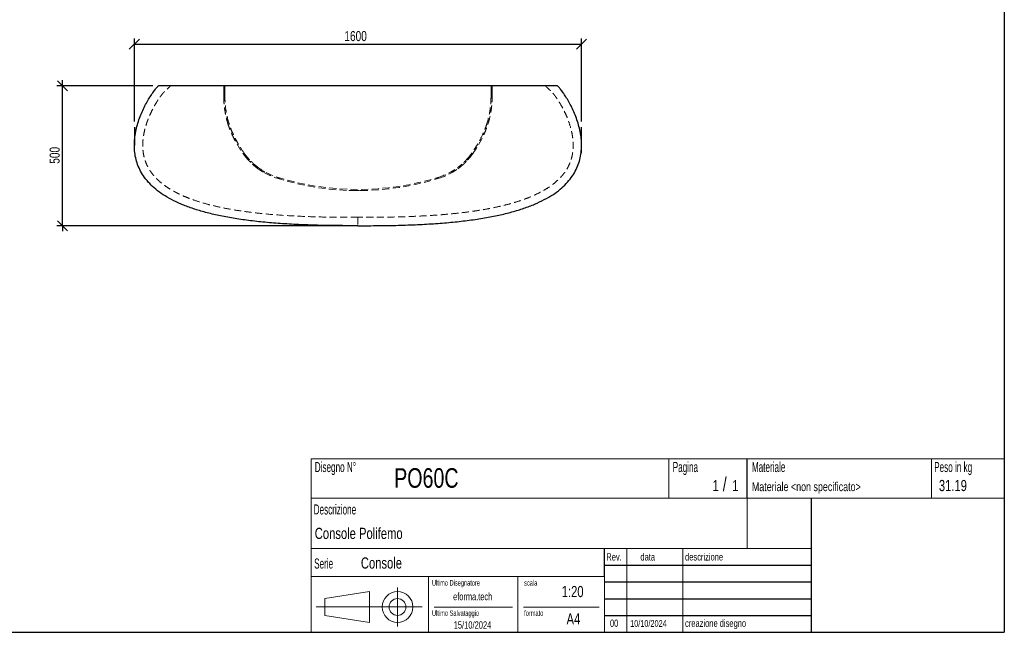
# Model space of a CAD drawing. Header units: millimetres. Extents: x 5 to 292, y 5 to 205.
# Tile 2 of 3: x 116 to 292, y 5 to 115. Entities that reach past the tile are written whole.
import ezdxf

# ---------------------------------------------------------------- set-up
doc = ezdxf.new("R2010")
doc.units = ezdxf.units.MM
doc.linetypes.add('HIDDEN', pattern=[1.905, 1.27, -0.635])
doc.layers.add('FORMAT', color=7, linetype='Continuous')
doc.styles.add('SLDTEXTSTYLE0', font='TXT', dxfattribs={"width": 0.605})
doc.styles.add('SLDTEXTSTYLE1', font='TXT', dxfattribs={"width": 0.75})
doc.dimstyles.new('SLDDIMSTYLE0', dxfattribs={"dimtxt": 1.8, "dimasz": 1.8, "dimexe": 0, "dimexo": 0.0625, "dimgap": 0.45, "dimtad": 1, "dimlfac": 20, "dimrnd": 1e-09, "dimzin": 12, "dimdsep": 46, "dimtxsty": 'SLDTEXTSTYLE1', "dimblk1": 'OBLIQUE', "dimblk2": 'OBLIQUE', "dimsah": 1, "dimcen": 0.09, "dimadec": 0, "dimazin": 3, "dimtfac": 1, "dimtmove": 0, "dimatfit": 0, "dimldrblk": 'OBLIQUE', "dimfxl": 0, "dimfrac": 2, "dimtolj": 1, "dimtzin": 12, "dimarcsym": 0})
doc.dimstyles.new('SLDDIMSTYLE1', dxfattribs={"dimtxt": 1.8, "dimasz": 1.8, "dimexe": 0, "dimexo": 0.0625, "dimgap": 0.45, "dimtad": 1, "dimdec": 0, "dimlfac": 20, "dimrnd": 1e-09, "dimzin": 12, "dimdsep": 46, "dimtxsty": 'SLDTEXTSTYLE1', "dimblk1": 'OBLIQUE', "dimblk2": 'OBLIQUE', "dimsah": 1, "dimcen": 0.09, "dimadec": 0, "dimazin": 3, "dimtfac": 1, "dimtdec": 0, "dimtofl": 0, "dimtmove": 0, "dimatfit": 3, "dimldrblk": 'OBLIQUE', "dimfxl": 0, "dimfrac": 2, "dimtolj": 1, "dimtzin": 12, "dimarcsym": 0})

# ---------------------------------------------------------------- blocks, each defined once
blk = doc.blocks.new('_Oblique')
at = {"color": 0, "linetype": 'ByBlock', "lineweight": -2}
blk.add_line((-0.5, -0.5), (0.5, 0.5), dxfattribs=at)
blk = doc.blocks.new('_D_1')
at = {"layer": 'FORMAT', "color": 7}
for p, q in [((136.38, 96.35), (136.38, 111.21)), ((216.38, 96.35), (216.38, 111.21)), ((136.38, 110.21), (216.38, 110.21))]:
    blk.add_line(p, q, dxfattribs=at)
at = {"layer": 'FORMAT', "color": 7, "xscale": 1.8, "yscale": 1.8, "rotation": 180.0000000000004}
blk.add_blockref('_Oblique', (136.38, 110.21), dxfattribs=at)
at = {"layer": 'FORMAT', "color": 7, "xscale": 1.8, "yscale": 1.8}
blk.add_blockref('_Oblique', (216.38, 110.21), dxfattribs=at)
at = {"layer": 'FORMAT', "color": 7, "insert": (173.95, 112.53), "char_height": 1.8, "attachment_point": 1, "style": 'SLDTEXTSTYLE1'}
blk.add_mtext('1600', dxfattribs=at)
blk = doc.blocks.new('_D_2')
at = {"layer": 'FORMAT', "color": 7}
for p, q in [((139.68, 102.72), (122.54, 102.72)), ((123.54, 102.72), (123.54, 103.72)), ((123.54, 77.72), (123.54, 102.72)), ((175.38, 77.72), (122.54, 77.72)), ((123.54, 77.72), (123.54, 76.72))]:
    blk.add_line(p, q, dxfattribs=at)
at = {"layer": 'FORMAT', "color": 7, "xscale": 1.8, "yscale": 1.8}
for p, rotation in [((123.54, 102.72, 15.9), 270.0000000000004), ((123.54, 77.72, 15.9), 90.0000000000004)]:
    blk.add_blockref('_Oblique', p, dxfattribs=dict(at, rotation=rotation))
at = {"layer": 'FORMAT', "color": 7, "insert": (121.22, 88.8), "char_height": 1.8, "attachment_point": 1, "rotation": 90, "style": 'SLDTEXTSTYLE1'}
blk.add_mtext('500', dxfattribs=at)

msp = doc.modelspace()

# ---------------------------------------------------------------- linework, layer by layer
at = {"color": 7, "linetype": 'Continuous', "lineweight": 25}
msp.add_line((212.08376, 102.72484), (140.67823, 102.72484), dxfattribs=at)
at = {"color": 7, "linetype": 'HIDDEN', "lineweight": 18}
for p, q in [((152.381, 102.71912), (152.381, 102.09412)), ((152.581, 102.71912), (152.381, 102.71912)), ((152.581, 102.09412), (152.581, 102.71912)), ((200.181, 102.71912), (200.181, 102.09412)), ((200.381, 102.71912), (200.181, 102.71912)), ((200.381, 102.09412), (200.381, 102.71912)), ((152.381, 102.09412), (152.381, 100.74984)), ((152.381, 102.09412), (152.581, 102.09412)), ((152.381, 100.74412), (152.581, 100.74412)), ((152.581, 100.74984), (152.581, 102.09412)), ((200.18099, 100.74412), (200.38099, 100.74412)), ((200.181, 102.09412), (200.181, 100.74984)), ((200.181, 102.09412), (200.381, 102.09412)), ((200.381, 100.74984), (200.381, 102.09412)), ((153.07136, 96.09412), (153.28048, 96.09412)), ((199.48151, 96.09412), (199.69063, 96.09412)), ((153.8446, 94.05494), (154.06497, 94.05494)), ((198.69703, 94.05494), (198.9174, 94.05494)), ((155.80254, 90.65858), (156.04782, 90.65858)), ((156.22237, 90.09412), (156.47878, 90.09412)), ((196.28321, 90.09412), (196.53963, 90.09412)), ((196.71417, 90.65858), (196.95945, 90.65858)), ((156.95518, 89.5454), (156.68464, 89.5454)), ((156.70472, 89.52306), (156.97591, 89.52306)), ((157.01831, 89.18863), (157.30008, 89.18863)), ((158.07512, 88.23159), (158.02601, 88.27185)), ((158.05822, 88.24412), (158.38196, 88.24412)), ((158.36198, 88.2602), (158.38555, 88.24147)), ((194.36044, 88.23026), (194.40628, 88.26503)), ((194.38003, 88.24412), (194.70377, 88.24412)), ((194.76193, 88.29307), (194.69186, 88.23516)), ((195.46192, 89.18863), (195.74368, 89.18863)), ((195.78608, 89.52306), (196.05727, 89.52306)), ((196.07735, 89.5454), (195.80681, 89.5454)), ((159.32816, 87.35611), (159.72463, 87.35611)), ((159.51082, 87.48063), (159.72463, 87.35611)), ((193.03736, 87.35611), (193.43383, 87.35611)), ((161.83852, 86.22069), (162.52315, 86.22069)), ((190.23884, 86.22069), (190.92348, 86.22069)), ((174.73151, 84.02777), (178.03049, 84.02777)), ((175.24131, 84.01317), (177.52068, 84.01317))]:
    msp.add_line(p, q, dxfattribs=at)
at = {"color": 7, "linetype": 'HIDDEN', "lineweight": 18, "flags": 128}
msp.add_lwpolyline([(176.381, 79.22485), (176.381, 78.47485), (176.381, 77.72484)], dxfattribs=at)
at = {"color": 7, "linetype": 'HIDDEN', "lineweight": 18}
for centre, radius, start, end in [((165.34086, 97.30698), 11.62636, 231.2157526, 252.6872455), ((165.34086, 97.30698), 11.42636, 232.4812683, 252.6872455), ((187.42114, 97.30698), 11.42636, 287.3127545, 307.5187317), ((187.42114, 97.30698), 11.62636, 287.3127545, 308.7842474), ((176.381, 132.72502), 48.52518, 252.6872455, 287.3127545), ((176.381, 132.72502), 48.72518, 252.6872455, 287.3127545)]:
    msp.add_arc(centre, radius, start, end, dxfattribs=at)
at = {"color": 7, "linetype": 'Continuous', "lineweight": 25}
for points in [[(176.381, 77.72484), (175.13795, 77.71992), (172.68699, 77.725), (169.13317, 77.78557), (165.71771, 77.90627), (162.45474, 78.09319), (159.35682, 78.35145), (156.43492, 78.68511), (153.69844, 79.09721), (151.15521, 79.58977), (148.81146, 80.16376), (146.67184, 80.81916), (144.73945, 81.5549), (143.01578, 82.36887), (141.50075, 83.25797), (140.19271, 84.21803), (139.08841, 85.24389), (138.18305, 86.32935), (137.47021, 87.46716), (136.94194, 88.64909), (136.58866, 89.86583), (136.39926, 91.10708), (136.36101, 92.36151), (136.45961, 93.61674), (136.67921, 94.85939), (137.00233, 96.07503), (137.40996, 97.24822), (137.88148, 98.36249), (138.39469, 99.40033), (138.92583, 100.34321), (139.44956, 101.17158), (139.93893, 101.86486), (140.36544, 102.40144), (140.58781, 102.6396), (140.67823, 102.72484)], [(176.381, 77.72484), (177.62404, 77.71992), (180.07501, 77.725), (183.62882, 77.78557), (187.04428, 77.90627), (190.30725, 78.09319), (193.40518, 78.35145), (196.32707, 78.68511), (199.06355, 79.09721), (201.60678, 79.58977), (203.95054, 80.16376), (206.09015, 80.81916), (208.02254, 81.5549), (209.74621, 82.36887), (211.26124, 83.25797), (212.56928, 84.21803), (213.67358, 85.24389), (214.57895, 86.32935), (215.29178, 87.46716), (215.82005, 88.64909), (216.17333, 89.86583), (216.36273, 91.10708), (216.40099, 92.36151), (216.30238, 93.61674), (216.08279, 94.85939), (215.75966, 96.07503), (215.35203, 97.24822), (214.88052, 98.36249), (214.3673, 99.40033), (213.83616, 100.34321), (213.31244, 101.17158), (212.82307, 101.86486), (212.39656, 102.40144), (212.17418, 102.6396), (212.08376, 102.72484)]]:
    msp.add_open_spline(points, degree=3, dxfattribs=at)
at = {"color": 7, "linetype": 'HIDDEN', "lineweight": 18}
for points, knots in [([(176.381, 79.22485), (176.35185, 79.22474), (176.32271, 79.22463), (176.13329, 79.22392), (175.97302, 79.22346), (175.65246, 79.22278), (175.49218, 79.22256), (175.01135, 79.22233), (174.6908, 79.2227), (174.04969, 79.2246), (173.72914, 79.22611), (172.76748, 79.2325), (172.12636, 79.2392), (170.20308, 79.26766), (168.92068, 79.29774), (166.3568, 79.38665), (165.07614, 79.44539), (162.5175, 79.59989), (161.23961, 79.69556), (159.32559, 79.87536), (158.68805, 79.94136), (157.41406, 80.0874), (156.77765, 80.16743), (155.50594, 80.34389), (154.87214, 80.44011), (153.60964, 80.65109), (152.98088, 80.76585), (151.72927, 81.01721), (151.1064, 81.15378), (149.86771, 81.45303), (149.25187, 81.61567), (148.02879, 81.9728), (147.42153, 82.16723), (146.51874, 82.48888), (146.21916, 82.6011), (145.62308, 82.83698), (145.32656, 82.96063), (144.88449, 83.15594), (144.73755, 83.22271), (144.4447, 83.35975), (144.2986, 83.43012), (144.00809, 83.57438), (143.86401, 83.64811), (143.57806, 83.79908), (143.43624, 83.8763), (143.01446, 84.11351), (142.73817, 84.27903), (142.19681, 84.62695), (141.93172, 84.80934), (141.41456, 85.19371), (141.16247, 85.39569), (140.85693, 85.66256), (140.79631, 85.71666), (140.67605, 85.82639), (140.61644, 85.882), (140.43986, 86.05056), (140.32492, 86.16541), (140.10092, 86.40041), (139.99187, 86.52054), (139.78003, 86.76643), (139.67722, 86.89223), (139.47839, 87.14962), (139.38205, 87.28172), (139.1984, 87.54945), (139.11076, 87.68548), (138.94415, 87.96176), (138.86516, 88.10203), (138.71597, 88.38695), (138.64578, 88.53158), (138.51432, 88.82529), (138.45306, 88.97436), (138.33963, 89.27701), (138.28749, 89.43048), (138.21609, 89.66443), (138.19348, 89.74289), (138.15085, 89.89987), (138.13078, 89.97857), (138.07428, 90.21499), (138.04149, 90.37326), (137.95721, 90.84966), (137.91969, 91.16965), (137.88899, 91.65265), (137.88303, 91.81424), (137.88022, 92.05726), (137.88031, 92.13844), (137.88249, 92.30095), (137.88458, 92.38244), (137.89379, 92.6263), (137.90377, 92.78797), (137.93086, 93.11001), (137.94797, 93.27031), (138.00918, 93.74922), (138.06316, 94.06584), (138.19422, 94.69442), (138.27131, 95.00638), (138.4025, 95.47119), (138.44883, 95.6256), (138.54645, 95.93343), (138.59773, 96.0868), (138.70512, 96.39275), (138.76111, 96.54497), (138.87711, 96.84701), (138.93718, 96.99704), (139.12324, 97.44406), (139.25512, 97.73815), (139.53349, 98.31894), (139.67997, 98.60565), (139.98721, 99.17187), (140.14797, 99.45147), (140.40025, 99.86499), (140.48627, 100.00196), (140.66228, 100.27374), (140.75243, 100.40878), (140.89032, 100.60846), (140.93677, 100.67461), (141.0307, 100.80594), (141.07819, 100.87113), (141.17434, 101.00044), (141.22301, 101.06457), (141.32176, 101.19152), (141.37183, 101.25437), (141.44836, 101.34735), (141.47411, 101.37813), (141.51317, 101.42389), (141.52627, 101.43908), (141.55264, 101.4693), (141.56591, 101.48432), (141.59266, 101.51419), (141.60614, 101.52903), (141.62656, 101.55111), (141.63341, 101.55843), (141.64717, 101.57302), (141.65409, 101.58027), (141.66803, 101.59469), (141.67505, 101.60186), (141.68568, 101.61251), (141.68925, 101.61605), (141.69462, 101.62132), (141.69642, 101.62308), (141.69912, 101.6257), (141.70003, 101.62657), (141.70184, 101.62831), (141.70274, 101.62918), (141.70411, 101.63048), (141.70456, 101.63091), (141.70547, 101.63178), (141.70593, 101.63221), (141.70661, 101.63286), (141.70684, 101.63307), (141.7073, 101.63351), (141.70753, 101.63372), (141.70798, 101.63415), (141.70821, 101.63437), (141.70867, 101.6348), (141.7089, 101.63501), (141.71004, 101.63609), (141.71096, 101.63695), (141.71278, 101.63868), (141.7137, 101.63954), (141.71644, 101.64213), (141.71827, 101.64385), (141.72193, 101.6473), (141.72376, 101.64903), (141.72924, 101.6542), (141.7329, 101.65765), (141.74022, 101.66454), (141.74388, 101.66799), (141.75485, 101.67834), (141.76217, 101.68524), (141.7768, 101.69903), (141.78411, 101.70593), (141.80606, 101.72662), (141.82069, 101.74041), (141.86459, 101.7818), (141.89385, 101.80939), (141.98164, 101.89215), (142.04016, 101.94733), (142.21574, 102.11287), (142.33279, 102.22322), (142.5669, 102.44394), (142.68395, 102.55429), (142.82228, 102.68471), (142.84357, 102.70478), (142.86485, 102.72484)], [1.097369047, 1.097369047, 1.097369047, 1.097369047, 1.099117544, 1.099117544, 1.108734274, 1.108734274, 1.118351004, 1.118351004, 1.137584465, 1.137584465, 1.156817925, 1.156817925, 1.195284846, 1.195284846, 1.272218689, 1.272218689, 1.349152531, 1.349152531, 1.426086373, 1.426086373, 1.464553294, 1.464553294, 1.503020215, 1.503020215, 1.541487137, 1.541487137, 1.579954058, 1.579954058, 1.618420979, 1.618420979, 1.6568879, 1.6568879, 1.695354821, 1.695354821, 1.714588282, 1.714588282, 1.733821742, 1.733821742, 1.743438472, 1.743438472, 1.753055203, 1.753055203, 1.762671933, 1.762671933, 1.772288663, 1.772288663, 1.791522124, 1.791522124, 1.810755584, 1.810755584, 1.829989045, 1.829989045, 1.83479741, 1.83479741, 1.839605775, 1.839605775, 1.849222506, 1.849222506, 1.858839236, 1.858839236, 1.868455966, 1.868455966, 1.878072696, 1.878072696, 1.887689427, 1.887689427, 1.897306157, 1.897306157, 1.906922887, 1.906922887, 1.916539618, 1.916539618, 1.926156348, 1.926156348, 1.930964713, 1.930964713, 1.935773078, 1.935773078, 1.945389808, 1.945389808, 1.964623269, 1.964623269, 1.974239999, 1.974239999, 1.979048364, 1.979048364, 1.98385673, 1.98385673, 1.99347346, 1.99347346, 2.00309019, 2.00309019, 2.022323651, 2.022323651, 2.041557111, 2.041557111, 2.051173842, 2.051173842, 2.060790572, 2.060790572, 2.070407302, 2.070407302, 2.080024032, 2.080024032, 2.099257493, 2.099257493, 2.118490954, 2.118490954, 2.137724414, 2.137724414, 2.147341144, 2.147341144, 2.156957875, 2.156957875, 2.16176624, 2.16176624, 2.166574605, 2.166574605, 2.17138297, 2.17138297, 2.176191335, 2.176191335, 2.178595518, 2.178595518, 2.179797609, 2.179797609, 2.1809997, 2.1809997, 2.182201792, 2.182201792, 2.182802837, 2.182802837, 2.183403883, 2.183403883, 2.184004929, 2.184004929, 2.184305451, 2.184305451, 2.184455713, 2.184455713, 2.184530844, 2.184530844, 2.184605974, 2.184605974, 2.18464354, 2.18464354, 2.184681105, 2.184681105, 2.184699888, 2.184699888, 2.18471867, 2.18471867, 2.184737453, 2.184737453, 2.184756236, 2.184756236, 2.184831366, 2.184831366, 2.184906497, 2.184906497, 2.185056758, 2.185056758, 2.18520702, 2.18520702, 2.185507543, 2.185507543, 2.185808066, 2.185808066, 2.186409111, 2.186409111, 2.187010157, 2.187010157, 2.188212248, 2.188212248, 2.190616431, 2.190616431, 2.195424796, 2.195424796, 2.205041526, 2.205041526, 2.214658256, 2.214658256, 2.216406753, 2.216406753, 2.216406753, 2.216406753]), ([(209.89714, 102.72484), (210.00355, 102.62452), (210.21638, 102.42387), (210.4824, 102.17306), (210.69522, 101.97241), (210.82824, 101.84701), (210.93464, 101.74668), (210.99452, 101.69027), (211.0344, 101.65262), (211.05391, 101.63434), (211.07362, 101.61532), (211.09859, 101.59008), (211.13052, 101.5566), (211.20102, 101.47982), (211.30893, 101.35474), (211.44541, 101.18583), (211.58252, 101.00798), (211.75515, 100.77484), (211.96773, 100.47266), (212.21066, 100.10576), (212.44657, 99.72935), (212.74612, 99.22502), (213.05203, 98.66726), (213.44525, 97.88127), (213.92154, 96.80809), (214.34147, 95.60036), (214.62572, 94.46297), (214.78266, 93.59256), (214.87379, 92.72137), (214.89178, 91.83492), (214.82823, 90.96072), (214.68671, 90.16053), (214.48904, 89.44938), (214.25376, 88.81915), (213.9669, 88.21575), (213.62999, 87.63827), (213.24453, 87.08541), (212.69135, 86.41009), (211.91312, 85.6368), (210.85655, 84.80421), (209.69361, 84.06347), (208.44194, 83.4028), (207.11436, 82.81304), (205.66428, 82.26944), (204.11255, 81.77849), (202.46226, 81.33731), (200.77891, 80.95772), (199.05077, 80.62803), (197.34008, 80.35192), (195.59377, 80.11395), (193.86807, 79.91632), (192.11457, 79.74867), (190.38351, 79.61191), (188.62751, 79.49891), (186.89286, 79.40973), (185.13442, 79.3396), (183.39789, 79.2881), (181.63817, 79.25197), (180.184, 79.2339), (179.0067, 79.22568), (178.13831, 79.22258), (177.26108, 79.22211), (176.67826, 79.22393), (176.381, 79.22485)], [0, 0, 0, 0, 0.007823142, 0.015646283, 0.019557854, 0.023469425, 0.02542521, 0.027380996, 0.027869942, 0.028358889, 0.028811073, 0.0293353, 0.030257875, 0.031285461, 0.034911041, 0.03909204, 0.042900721, 0.046923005, 0.054609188, 0.062661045, 0.070458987, 0.078369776, 0.094036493, 0.104474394, 0.125376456, 0.156807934, 0.172716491, 0.18805194, 0.204081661, 0.21952209, 0.235420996, 0.250892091, 0.262907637, 0.274858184, 0.286832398, 0.298602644, 0.310582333, 0.322846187, 0.345259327, 0.369109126, 0.394671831, 0.418906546, 0.444756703, 0.472327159, 0.501704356, 0.531783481, 0.563679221, 0.593991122, 0.625879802, 0.656361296, 0.68826171, 0.71878879, 0.75058404, 0.781145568, 0.812913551, 0.843495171, 0.875282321, 0.90584451, 0.937645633, 0.95307499, 0.968822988, 0.98409865, 1, 1, 1, 1]), ([(152.381, 100.74412), (152.3811, 100.46077), (152.38863, 100.14845), (152.42879, 99.46599), (152.4613, 99.09817), (152.56259, 98.31022), (152.63084, 97.89458), (152.81337, 97.02358), (152.92762, 96.56816), (153.07136, 96.09412)], [0, 0, 0, 0, 0.25, 0.25, 0.5, 0.5, 0.75, 0.75, 1, 1, 1, 1]), ([(153.28048, 96.09412), (153.13494, 96.56753), (153.01862, 97.02463), (152.83253, 97.9023), (152.76354, 98.31907), (152.66149, 99.1062), (152.62894, 99.47228), (152.58874, 100.1496), (152.5811, 100.46088), (152.581, 100.74412)], [0, 0, 0, 0, 0.25, 0.25, 0.5, 0.5, 0.75, 0.75, 1, 1, 1, 1]), ([(200.18099, 100.74412), (200.18089, 100.46072), (200.17326, 100.14833), (200.13257, 99.46572), (200.09964, 99.09782), (199.99701, 98.30974), (199.92786, 97.89408), (199.74292, 97.02319), (199.62717, 96.56791), (199.48151, 96.09412)], [0, 0, 0, 0, 0.25, 0.25, 0.5, 0.5, 0.75, 0.75, 1, 1, 1, 1]), ([(199.69063, 96.09412), (199.83426, 96.56779), (199.94906, 97.02502), (200.13272, 97.90274), (200.20081, 98.31948), (200.30154, 99.10649), (200.33366, 99.47251), (200.37335, 100.14971), (200.38089, 100.46093), (200.38099, 100.74412)], [0, 0, 0, 0, 0.25, 0.25, 0.5, 0.5, 0.75, 0.75, 1, 1, 1, 1]), ([(153.07136, 96.09412), (153.17144, 95.76408), (153.28491, 95.42817), (153.5421, 94.74635), (153.68549, 94.40145), (153.8446, 94.05494)], [0, 0, 0, 0, 0.5, 0.5, 1, 1, 1, 1]), ([(154.0623, 94.06067), (153.90149, 94.40595), (153.75679, 94.74914), (153.49669, 95.42909), (153.38172, 95.76478), (153.28048, 96.09412)], [0, 0, 0, 0, 0.5, 0.5, 1, 1, 1, 1]), ([(199.48151, 96.09412), (199.38027, 95.76479), (199.26552, 95.4297), (199.00546, 94.74977), (198.8605, 94.40594), (198.69969, 94.06067)], [0, 0, 0, 0, 0.5, 0.5, 1, 1, 1, 1]), ([(198.9174, 94.05494), (199.07651, 94.40146), (199.21964, 94.74573), (199.47687, 95.42756), (199.59055, 95.76407), (199.69063, 96.09412)], [0, 0, 0, 0, 0.5, 0.5, 1, 1, 1, 1]), ([(153.881, 93.97623), (154.00992, 93.69941), (154.14639, 93.42178), (154.43511, 92.86575), (154.5874, 92.5873), (155.06893, 91.75237), (155.41993, 91.20127), (155.80254, 90.65858)], [0, 0, 0, 0, 0.25, 0.25, 0.5, 0.5, 1, 1, 1, 1]), ([(156.04373, 90.66431), (155.64826, 91.21781), (155.28609, 91.78061), (154.79041, 92.63373), (154.6337, 92.91857), (154.3367, 93.48814), (154.19677, 93.77215), (154.06497, 94.05494)], [0, 0, 0, 0, 0.5, 0.5, 0.75, 0.75, 1, 1, 1, 1]), ([(198.69703, 94.05494), (198.4334, 93.48933), (198.13794, 92.92019), (197.64237, 92.06705), (197.46904, 91.7838), (197.10565, 91.22048), (196.91601, 90.94108), (196.71826, 90.66431)], [0, 0, 0, 0, 0.5, 0.5, 0.75, 0.75, 1, 1, 1, 1]), ([(196.95945, 90.65858), (197.15076, 90.92993), (197.33417, 91.20339), (197.6856, 91.75382), (197.85366, 92.03083), (198.33518, 92.86577), (198.62314, 93.42258), (198.881, 93.97623)], [0, 0, 0, 0, 0.25, 0.25, 0.5, 0.5, 1, 1, 1, 1]), ([(156.22237, 90.09412), (156.35536, 89.92599), (156.49359, 89.76079), (156.70886, 89.51772), (156.78194, 89.43748), (156.93074, 89.27865), (157.00643, 89.2001), (157.16002, 89.04514), (157.23797, 88.96866), (157.3962, 88.81777), (157.47652, 88.74331), (157.72052, 88.52343), (157.88731, 88.38145), (158.05822, 88.24412)], [0, 0, 0, 0, 0.25, 0.25, 0.375, 0.375, 0.5, 0.5, 0.625, 0.625, 0.75, 0.75, 1, 1, 1, 1]), ([(158.38196, 88.24412), (158.20489, 88.38008), (158.03214, 88.52097), (157.69527, 88.81249), (157.53095, 88.96333), (157.2921, 89.19578), (157.21373, 89.27431), (157.05947, 89.43344), (156.98354, 89.51408), (156.76004, 89.75847), (156.61664, 89.92474), (156.47878, 90.09412)], [0, 0, 0, 0, 0.25, 0.25, 0.5, 0.5, 0.625, 0.625, 0.75, 0.75, 1, 1, 1, 1]), ([(196.28321, 90.09412), (196.14534, 89.92472), (196.00202, 89.75855), (195.70439, 89.43309), (195.54985, 89.27361), (195.311, 89.04114), (195.23018, 88.96474), (195.06614, 88.81416), (194.98287, 88.73993), (194.72997, 88.52106), (194.55712, 88.38009), (194.38003, 88.24412)], [0, 0, 0, 0, 0.25, 0.25, 0.5, 0.5, 0.625, 0.625, 0.75, 0.75, 1, 1, 1, 1]), ([(194.70377, 88.24412), (194.87466, 88.38144), (195.04135, 88.52333), (195.28508, 88.74295), (195.36528, 88.81729), (195.52356, 88.96822), (195.60161, 89.04477), (195.75519, 89.19972), (195.83078, 89.27816), (195.97955, 89.43693), (196.05277, 89.51732), (196.26833, 89.7607), (196.40665, 89.92601), (196.53963, 90.09412)], [0, 0, 0, 0, 0.25, 0.25, 0.375, 0.375, 0.5, 0.5, 0.625, 0.625, 0.75, 0.75, 1, 1, 1, 1]), ([(156.70472, 89.52306), (156.69886, 89.52957), (156.68715, 89.54259), (156.68547, 89.54446), (156.68464, 89.5454)], [0, 0, 0, 0, 0.500242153, 1, 1, 1, 1]), ([(156.95518, 89.5454), (156.95518, 89.5454), (156.95172, 89.54913), (156.96382, 89.53609), (156.97591, 89.52306)], [0, 0, 0, 0, 0.000467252, 1, 1, 1, 1]), ([(157.17344, 89.03273), (157.168, 89.03805), (157.13273, 89.07259), (157.07946, 89.12629), (157.0387, 89.16785), (157.01831, 89.18863)], [0, 0, 0, 0, 0.083550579, 0.541774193, 1, 1, 1, 1]), ([(157.30008, 89.18863), (157.33886, 89.15022), (157.40499, 89.08472), (157.5092, 88.98735), (157.55228, 88.94709)], [0, 0, 0, 0, 0.586518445, 1, 1, 1, 1]), ([(195.31242, 89.04354), (195.31785, 89.04863), (195.38394, 89.11057), (195.4246, 89.15127), (195.46192, 89.18863)], [0, 0, 0, 0, 0.082087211, 1, 1, 1, 1]), ([(195.74368, 89.18863), (195.70654, 89.15051), (195.64828, 89.0907), (195.55616, 89.00137), (195.52275, 88.96898)], [0, 0, 0, 0, 0.6373738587, 1, 1, 1, 1]), ([(195.78608, 89.52306), (195.79213, 89.52957), (195.80422, 89.54259), (195.80595, 89.54446), (195.80681, 89.5454)], [0, 0, 0, 0, 0.500233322, 1, 1, 1, 1]), ([(196.07735, 89.5454), (196.07736, 89.5454), (196.0807, 89.54913), (196.06898, 89.53609), (196.05727, 89.52306)], [0, 0, 0, 0, 0.000484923, 1, 1, 1, 1]), ([(159.32816, 87.35611), (159.16865, 87.45378), (158.98626, 87.56546), (158.8321, 87.67431), (158.81276, 87.68797)], [0, 0, 0, 0, 0.874555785, 1, 1, 1, 1]), ([(193.03736, 87.35611), (193.14707, 87.4193), (193.35908, 87.54141), (193.54965, 87.66369), (193.64161, 87.72268)], [0, 0, 0, 0, 0.517479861, 1, 1, 1, 1]), ([(194.04721, 87.75663), (193.99788, 87.72149), (193.81326, 87.59), (193.59429, 87.45502), (193.43383, 87.35611)], [0, 0, 0, 0, 0.2672193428, 1, 1, 1, 1])]:
    msp.add_open_spline(points, degree=3, knots=knots, dxfattribs=at)
for points in [[(152.381, 100.74984), (152.381, 100.74794), (152.381, 100.74603), (152.381, 100.74412)], [(152.581, 100.74412), (152.581, 100.74603), (152.581, 100.74794), (152.581, 100.74984)], [(200.181, 100.74984), (200.181, 100.74794), (200.181, 100.74603), (200.18099, 100.74412)], [(200.38099, 100.74412), (200.381, 100.74603), (200.381, 100.74794), (200.381, 100.74984)], [(153.8446, 94.05494), (153.85664, 94.02871), (153.86877, 94.00248), (153.881, 93.97623)], [(154.06497, 94.05494), (154.06408, 94.05685), (154.06319, 94.05876), (154.0623, 94.06067)], [(198.69969, 94.06067), (198.69881, 94.05876), (198.69792, 94.05685), (198.69703, 94.05494)], [(198.881, 93.97623), (198.89322, 94.00248), (198.90535, 94.02871), (198.9174, 94.05494)], [(155.80254, 90.65858), (155.82855, 90.62168), (155.85471, 90.58483), (155.881, 90.54804)], [(155.881, 90.54804), (155.99067, 90.39453), (156.10449, 90.24313), (156.22237, 90.09412)], [(156.04782, 90.65858), (156.04646, 90.66049), (156.04509, 90.6624), (156.04373, 90.66431)], [(156.47878, 90.09412), (156.32868, 90.27854), (156.18495, 90.46691), (156.04782, 90.65858)], [(196.71417, 90.65858), (196.57704, 90.46691), (196.43331, 90.27854), (196.28321, 90.09412)], [(196.53963, 90.09412), (196.6575, 90.24313), (196.77132, 90.39453), (196.881, 90.54804)], [(196.71826, 90.66431), (196.7169, 90.6624), (196.71554, 90.66049), (196.71417, 90.65858)], [(196.881, 90.54804), (196.90729, 90.58483), (196.93344, 90.62168), (196.95945, 90.65858)]]:
    msp.add_open_spline(points, degree=3, dxfattribs=at)
at = {"layer": 'FORMAT', "color": 251, "true_color": 0x484848}
for p in [(292, 205), (5, 5)]:
    msp.add_line(p, (292, 5), dxfattribs=at)
at = {"layer": 'FORMAT', "color": 7}
for p, q in [((136.38051, 95.34978), (136.38051, 92.088)), ((216.38148, 90.6907), (216.38148, 95.34978)), ((246, 29), (246, 36)), ((257.5, 20), (257.5, 29)), ((220.5, 15), (220.5, 20)), ((257.5, 5), (257.5, 20)), ((220.5, 17), (257.5, 17)), ((220.5, 14), (257.5, 14)), ((220.5, 11), (257.5, 11)), ((220.5, 8), (257.5, 8)), ((220.5, 5), (257.5, 5))]:
    msp.add_line(p, q, dxfattribs=at)
at = {"layer": 'FORMAT', "color": 251, "lineweight": 18, "true_color": 0x484848}
for p, q in [((292, 36), (168, 36)), ((168, 36), (168, 5)), ((232, 36), (232, 29)), ((279, 36), (279, 29)), ((168, 29), (292, 29)), ((168, 20), (246, 20)), ((224.5, 20), (224.5, 5)), ((234.5, 20), (234.5, 5)), ((246, 20), (257.5, 20)), ((168, 15), (220.5, 15)), ((189, 15), (189, 5)), ((205, 15), (205, 5)), ((220.5, 15), (220.5, 5)), ((183.46023, 13.04077), (183.46023, 6.06051)), ((170.45232, 11.02842), (178.45232, 12.27842)), ((170.45232, 8.02842), (170.45232, 11.02842)), ((178.45232, 12.27842), (178.45232, 6.77842)), ((187.88291, 9.52842), (168.89345, 9.52842)), ((190, 9.5), (204, 9.5)), ((206, 9.5), (219.5, 9.5)), ((178.45232, 6.77842), (170.45232, 8.02842))]:
    msp.add_line(p, q, dxfattribs=at)
at = {"layer": 'FORMAT', "color": 7, "lineweight": 18}
msp.add_line((246, 29), (246, 20), dxfattribs=at)
at = {"layer": 'FORMAT', "color": 251, "lineweight": 18, "true_color": 0x484848}
for radius in [2.75, 1.5]:
    msp.add_circle((183.46023, 9.52842), radius, dxfattribs=at)

# ---------------------------------------------------------------- texts
at = {"color": 18, "linetype": 'Continuous', "lineweight": 0, "true_color": 0x060606, "insert": (280.29073, 32.24796), "char_height": 2, "attachment_point": 1, "style": 'SLDTEXTSTYLE1'}
msp.add_mtext('31.19', dxfattribs=at)
at = {"layer": 'FORMAT', "color": 18, "true_color": 0x060606}
for s, insert, char_height, attachment_point, style in [('Disegno N°', (168.65209, 35.46055), 1.8, 1, 'SLDTEXTSTYLE0'), ('Pagina', (232.68578, 35.4642), 1.8, 1, 'SLDTEXTSTYLE0'), ('Materiale', (246.84637, 35.4642), 1.8, 1, 'SLDTEXTSTYLE0'), ('Peso in kg', (279.45834, 35.4642), 1.8, 1, 'SLDTEXTSTYLE0'), ('PO60C', (182.85785, 34.35127), 3.5, 1, 'SLDTEXTSTYLE1'), ('1', (239.82456, 32.24796), 2, 1, 'SLDTEXTSTYLE1'), ('/', (241.64155, 32.74597), 2.5, 1, 'SLDTEXTSTYLE1'), ('1', (243.32047, 32.24796), 2, 1, 'SLDTEXTSTYLE1'), ('Materiale <non specificato>', (246.84637, 31.8349), 1.5875, 1, 'SLDTEXTSTYLE1'), ('Descrizione', (168.45959, 27.87301), 1.8, 1, 'SLDTEXTSTYLE0'), ('Console Polifemo', (168.65209, 23.69153), 2, 1, 'SLDTEXTSTYLE1'), ('Serie', (168.54671, 18.20074), 1.8, 1, 'SLDTEXTSTYLE0'), ('Console', (176.9009, 18.39744), 2, 1, 'SLDTEXTSTYLE1'), ('Rev.', (220.80434, 19.14061), 1.3, 1, 'SLDTEXTSTYLE1'), ('data', (226.90583, 19.14061), 1.3, 1, 'SLDTEXTSTYLE1'), ('descrizione', (234.88928, 19.14061), 1.3, 1, 'SLDTEXTSTYLE1'), ('Ultimo Disegnatore', (189.61829, 14.3444), 1, 1, 'SLDTEXTSTYLE0'), ('scala', (206.10636, 14.3444), 1, 1, 'SLDTEXTSTYLE0'), ('1:20', (212.8317, 13.28812), 2, 1, 'SLDTEXTSTYLE1'), ('Ultimo Salvataggio', (189.61829, 8.93841), 1, 1, 'SLDTEXTSTYLE0'), ('formato', (206.10636, 8.93841), 1, 1, 'SLDTEXTSTYLE0'), ('15/10/2024', (196.86819, 6.95548), 1.3, 2, 'SLDTEXTSTYLE1'), ('A4', (213.69281, 8.39825), 2, 1, 'SLDTEXTSTYLE1'), ('00', (221.45534, 7.2775), 1.3, 1, 'SLDTEXTSTYLE1'), ('10/10/2024', (225.06555, 7.1779), 1.2, 1, 'SLDTEXTSTYLE1'), ('creazione disegno', (234.88928, 7.2775), 1.3, 1, 'SLDTEXTSTYLE1')]:
    msp.add_mtext(s, dxfattribs=dict(at, insert=insert, char_height=char_height, attachment_point=attachment_point, style=style))
at = {"layer": 'FORMAT', "color": 18, "true_color": 0x020202, "insert": (196.90354, 12.06285), "char_height": 1.3229167, "attachment_point": 2, "style": 'SLDTEXTSTYLE1'}
msp.add_mtext('eforma.tech', dxfattribs=at)

# ---------------------------------------------------------------- dimensions: what is measured, and where the dimension line sits
at = {"layer": 'FORMAT', "color": 7}
dim = msp.add_linear_dim(base=(216.38148, 110.21131), p1=(136.38051, 95.34978), p2=(216.38148, 95.34978), dimstyle='SLDDIMSTYLE1', dxfattribs=at)
dim.commit()
dim.dimension.update_dxf_attribs({"geometry": '_D_1', "text_midpoint": (176.61118, 110.21131), "dimtype": 160})
dim = msp.add_linear_dim(base=(123.54126, 102.72484), p1=(176.381, 77.72484), p2=(140.67823, 102.72484), angle=90, dimstyle='SLDDIMSTYLE0', dxfattribs=at)
dim.commit()
dim.dimension.update_dxf_attribs({"geometry": '_D_2', "text_midpoint": (123.54126, 90.79798), "dimtype": 160})

doc.saveas('drawing.dxf')
